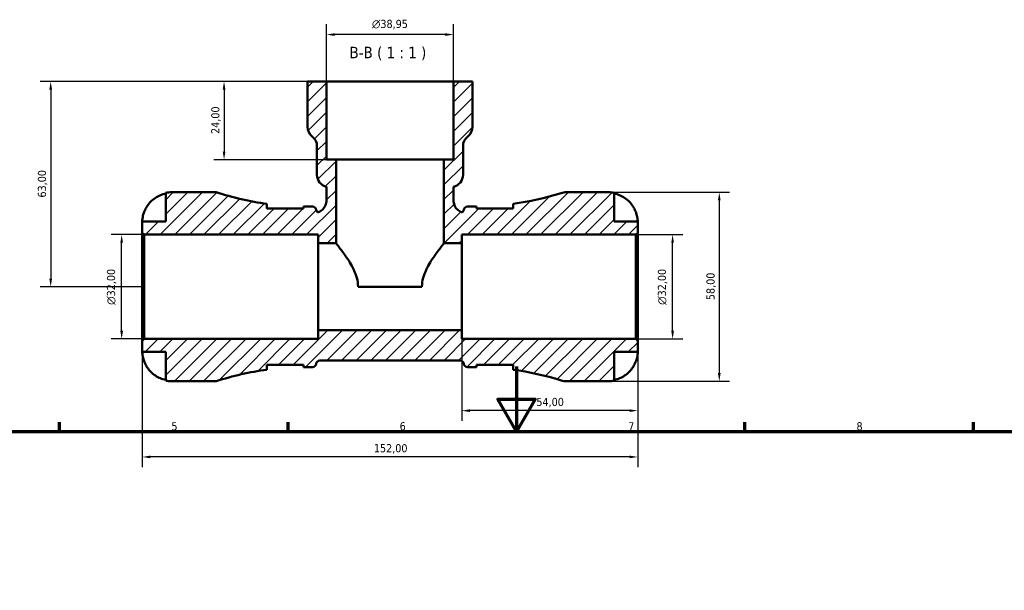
# Model space of a CAD drawing. Header units: millimetres. Extents: x 0 to 904, y 0 to 700.
# Tile 6 of 10: x 268 to 570, y 525 to 700. Entities that reach past the tile are written whole.
import ezdxf

# ---------------------------------------------------------------- set-up
doc = ezdxf.new("R2010")
doc.units = ezdxf.units.MM
for name, color, linetype, lineweight in [('Border (ISO)', 7, 'Continuous', 70), ('Dimension (ISO)', 7, 'Continuous', 25), ('Hatch (ISO)', 7, 'Continuous', 18), ('Symbol (ISO)', 7, 'Continuous', 25), ('Visible (ISO)', 7, 'Continuous', 50)]:
    doc.layers.add(name, color=color, linetype=linetype, lineweight=lineweight)
doc.styles.add('Label Text (ISO)', font='tahoma.ttf')
doc.styles.add('Note Text (ISO)', font='tahoma.ttf')
doc.dimstyles.new('Default (ISO)', dxfattribs={"dimtxt": 2.5, "dimasz": 2.5, "dimexe": 3.175, "dimexo": 0, "dimgap": 0.762, "dimtad": 1, "dimrnd": 1e-08, "dimzin": 0, "dimtxsty": 'Note Text (ISO)', "dimcen": 0.09, "dimdle": 10, "dimclrd": 256, "dimclre": 256, "dimclrt": 256, "dimazin": 0, "dimtfac": 1.40208, "dimtmove": 0, "dimatfit": 3, "dimfxl": 1, "dimtolj": 1, "dimtzin": 0, "dimlwd": -1, "dimlwe": -1, "dimarcsym": 0})

# ---------------------------------------------------------------- blocks, each defined once
blk = doc.blocks.new('Borders Default Border')
at = {"layer": 'Border (ISO)'}
for p, q in [((280.33, 574), (280.33, 576.9)), ((350.42, 574), (350.42, 576.9)), ((490.58, 574), (490.58, 576.9)), ((560.67, 574), (560.67, 576.9))]:
    blk.add_line(p, q, dxfattribs=at)
at = {"layer": 'Border (ISO)', "flags": 128}
for points in [[(420.5, 594), (420.5, 574), (414.73, 584), (426.27, 584), (420.5, 574)], [(20, 20), (20, 574), (821, 574), (821, 20), (20, 20)]]:
    blk.add_lwpolyline(points, dxfattribs=at)
at = {"layer": 'Border (ISO)', "color": 232, "true_color": 0xca0064, "char_height": 2.5, "attachment_point": 7, "style": 'Note Text (ISO)'}
for s, insert in [('5', (314.64, 574.35)), ('6', (384.66, 574.35)), ('7', (454.77, 574.4)), ('8', (524.81, 574.34))]:
    blk.add_mtext(s, dxfattribs=dict(at, insert=insert))
blk = doc.blocks.new('*D7')
at = {"layer": 'Defpoints', "color": 0, "transparency": 16777216}
for p in [(305.7, 601.87), (457.7, 601.87), (305.7, 566.23)]:
    blk.add_point(p, dxfattribs=at)
at = {"layer": 'Dimension (ISO)', "transparency": 16777216}
for p, q in [((305.7, 601.87), (305.7, 563.05)), ((457.7, 601.87), (457.7, 563.05)), ((455.2, 566.23), (308.2, 566.23))]:
    blk.add_line(p, q, dxfattribs=at)
for points in [[(308.2, 566.64), (308.2, 565.81), (305.7, 566.23)], [(455.2, 566.64), (455.2, 565.81), (457.7, 566.23)]]:
    blk.add_solid(points, dxfattribs=at)
at = {"layer": 'Dimension (ISO)', "color": 232, "true_color": 0xca0064, "transparency": 16777216, "insert": (376.75, 570.16), "char_height": 2.5, "attachment_point": 1, "style": 'Note Text (ISO)'}
blk.add_mtext('\\A1;152,00', dxfattribs=at)
blk = doc.blocks.new('*D8')
at = {"layer": 'Defpoints', "color": 0, "transparency": 16777216}
for p in [(403.7, 605.12), (457.7, 601.87), (403.7, 580.43)]:
    blk.add_point(p, dxfattribs=at)
at = {"layer": 'Dimension (ISO)', "transparency": 16777216}
for p, q in [((403.7, 605.12), (403.7, 577.26)), ((457.7, 601.87), (457.7, 577.26)), ((455.2, 580.43), (406.2, 580.43))]:
    blk.add_line(p, q, dxfattribs=at)
for points in [[(406.2, 580.85), (406.2, 580.01), (403.7, 580.43)], [(455.2, 580.85), (455.2, 580.01), (457.7, 580.43)]]:
    blk.add_solid(points, dxfattribs=at)
at = {"layer": 'Dimension (ISO)', "color": 232, "true_color": 0xca0064, "transparency": 16777216, "insert": (426.6, 584.36), "char_height": 2.5, "attachment_point": 1, "style": 'Note Text (ISO)'}
blk.add_mtext('\\A1;54,00', dxfattribs=at)
blk = doc.blocks.new('*D9')
at = {"layer": 'Defpoints', "color": 0, "transparency": 16777216}
for p in [(448.7, 647.45), (448.7, 589.45), (482.71, 589.45)]:
    blk.add_point(p, dxfattribs=at)
at = {"layer": 'Dimension (ISO)', "transparency": 16777216}
for p, q in [((448.7, 647.45), (485.89, 647.45)), ((482.71, 644.95), (482.71, 591.95)), ((448.7, 589.45), (485.89, 589.45))]:
    blk.add_line(p, q, dxfattribs=at)
for points in [[(482.3, 644.95), (483.13, 644.95), (482.71, 647.45)], [(482.3, 591.95), (483.13, 591.95), (482.71, 589.45)]]:
    blk.add_solid(points, dxfattribs=at)
at = {"layer": 'Dimension (ISO)', "color": 232, "true_color": 0xca0064, "transparency": 16777216, "insert": (478.77, 614.35), "char_height": 2.5, "attachment_point": 1, "rotation": 90, "style": 'Note Text (ISO)'}
blk.add_mtext('\\A1;58,00', dxfattribs=at)
blk = doc.blocks.new('*D10')
at = {"layer": 'Defpoints', "color": 0, "transparency": 16777216}
for p in [(457.12, 634.45), (468.4, 634.45), (457.12, 602.45)]:
    blk.add_point(p, dxfattribs=at)
at = {"layer": 'Dimension (ISO)', "transparency": 16777216}
for p, q in [((457.12, 634.45), (471.57, 634.45)), ((468.4, 604.95), (468.4, 631.95)), ((457.12, 602.45), (471.57, 602.45))]:
    blk.add_line(p, q, dxfattribs=at)
for points in [[(467.98, 631.95), (468.81, 631.95), (468.4, 634.45)], [(467.98, 604.95), (468.81, 604.95), (468.4, 602.45)]]:
    blk.add_solid(points, dxfattribs=at)
at = {"layer": 'Dimension (ISO)', "color": 232, "true_color": 0xca0064, "transparency": 16777216, "insert": (463.87, 612.9), "char_height": 2.5, "attachment_point": 1, "rotation": 90, "style": 'Note Text (ISO)'}
blk.add_mtext('\\A1;\\fAIGDT|b0|i0;\\H2.5000;\\ln\\fTahoma|b0|i0;\\H2.5000;32,00', dxfattribs=at)
blk = doc.blocks.new('*D11')
at = {"layer": 'Defpoints', "color": 0, "transparency": 16777216}
for p in [(299.38, 634.45), (306.28, 634.45), (306.28, 602.45)]:
    blk.add_point(p, dxfattribs=at)
at = {"layer": 'Dimension (ISO)', "transparency": 16777216}
for p, q in [((306.28, 634.45), (296.2, 634.45)), ((299.38, 604.95), (299.38, 631.95)), ((306.28, 602.45), (296.2, 602.45))]:
    blk.add_line(p, q, dxfattribs=at)
for points in [[(298.96, 631.95), (299.8, 631.95), (299.38, 634.45)], [(298.96, 604.95), (299.8, 604.95), (299.38, 602.45)]]:
    blk.add_solid(points, dxfattribs=at)
at = {"layer": 'Dimension (ISO)', "color": 232, "true_color": 0xca0064, "transparency": 16777216, "insert": (294.86, 612.9), "char_height": 2.5, "attachment_point": 1, "rotation": 90, "style": 'Note Text (ISO)'}
blk.add_mtext('\\A1;\\fAIGDT|b0|i0;\\H2.5000;\\ln\\fTahoma|b0|i0;\\H2.5000;32,00', dxfattribs=at)
blk = doc.blocks.new('*D12')
at = {"layer": 'Defpoints', "color": 0, "transparency": 16777216}
for p in [(362.22, 695.84), (362.22, 681.45), (401.18, 681.45)]:
    blk.add_point(p, dxfattribs=at)
at = {"layer": 'Dimension (ISO)', "transparency": 16777216}
for p, q in [((362.22, 681.45), (362.22, 699.01)), ((401.18, 681.45), (401.18, 699.01)), ((398.68, 695.84), (364.72, 695.84))]:
    blk.add_line(p, q, dxfattribs=at)
for points in [[(364.72, 696.25), (364.72, 695.42), (362.22, 695.84)], [(398.68, 696.25), (398.68, 695.42), (401.18, 695.84)]]:
    blk.add_solid(points, dxfattribs=at)
at = {"layer": 'Dimension (ISO)', "color": 232, "true_color": 0xca0064, "transparency": 16777216, "insert": (376.16, 700.36), "char_height": 2.5, "attachment_point": 1, "style": 'Note Text (ISO)'}
blk.add_mtext('\\A1;\\fAIGDT|b0|i0;\\H2.5000;\\ln\\fTahoma|b0|i0;\\H2.5000;38,95', dxfattribs=at)
blk = doc.blocks.new('*D13')
at = {"layer": 'Defpoints', "color": 0, "transparency": 16777216}
for p in [(362.22, 681.45), (277.61, 618.45), (305.7, 618.45)]:
    blk.add_point(p, dxfattribs=at)
at = {"layer": 'Dimension (ISO)', "transparency": 16777216}
for p, q in [((362.22, 681.45), (274.43, 681.45)), ((277.61, 678.95), (277.61, 620.95)), ((305.7, 618.45), (274.43, 618.45))]:
    blk.add_line(p, q, dxfattribs=at)
for points in [[(277.19, 678.95), (278.03, 678.95), (277.61, 681.45)], [(277.19, 620.95), (278.03, 620.95), (277.61, 618.45)]]:
    blk.add_solid(points, dxfattribs=at)
at = {"layer": 'Dimension (ISO)', "color": 232, "true_color": 0xca0064, "transparency": 16777216, "insert": (273.67, 645.82), "char_height": 2.5, "attachment_point": 1, "rotation": 90, "style": 'Note Text (ISO)'}
blk.add_mtext('\\A1;63,00', dxfattribs=at)
blk = doc.blocks.new('*D14')
at = {"layer": 'Defpoints', "color": 0, "transparency": 16777216}
for p in [(362.22, 681.45), (330.79, 657.45), (365.14, 657.45)]:
    blk.add_point(p, dxfattribs=at)
at = {"layer": 'Dimension (ISO)', "transparency": 16777216}
for p, q in [((362.22, 681.45), (327.62, 681.45)), ((330.79, 678.95), (330.79, 659.95)), ((365.14, 657.45), (327.62, 657.45))]:
    blk.add_line(p, q, dxfattribs=at)
for points in [[(330.38, 678.95), (331.21, 678.95), (330.79, 681.45)], [(330.38, 659.95), (331.21, 659.95), (330.79, 657.45)]]:
    blk.add_solid(points, dxfattribs=at)
at = {"layer": 'Dimension (ISO)', "color": 232, "true_color": 0xca0064, "transparency": 16777216, "insert": (326.86, 665.34), "char_height": 2.5, "attachment_point": 1, "rotation": 90, "style": 'Note Text (ISO)'}
blk.add_mtext('\\A1;24,00', dxfattribs=at)

msp = doc.modelspace()

# ---------------------------------------------------------------- hatches: boundary and pattern name
at = {"layer": 'Hatch (ISO)'}
h = msp.add_hatch(dxfattribs=at)
h.set_pattern_fill('ANSI31', color=256, scale=25.4, style=0)
h.set_pattern_definition([(45, (0, 0), (-2.245064, 2.245064), [])])
edge = h.paths.add_edge_path()
edge.add_line((305.7, 635.033), (306.28, 634.453))
edge.add_line((306.28, 634.453), (359.7, 634.453))
edge.add_line((359.7, 634.453), (359.7, 631.787))
edge.add_line((359.7, 631.787), (365.145, 631.787))
edge.add_line((365.145, 631.787), (365.145, 657.453))
edge.add_line((365.145, 657.453), (362.224, 657.453))
edge.add_line((362.224, 657.453), (362.224, 681.453))
edge.add_line((362.224, 681.453), (356.381, 681.453))
edge.add_line((356.381, 681.453), (356.381, 667.573))
edge.add_ellipse((360.276, 667.573), major_axis=(-3.895, 0), ratio=1, start_angle=0, end_angle=51.31781)
edge.add_ellipse((355.407, 661.492), major_axis=(2.435, 3.041), ratio=1, start_angle=308.68219, end_angle=360, ccw=False)
edge.add_line((359.302, 661.492), (359.302, 652.845))
edge.add_ellipse((363.197, 652.845), major_axis=(-3.895, 0), ratio=1, start_angle=0, end_angle=75.52249)
edge.add_line((362.224, 649.073), (362.224, 644.969))
edge.add_spline(control_points=[(362.224, 644.969), (362.224, 644.707), (362.197, 644.446), (362.093, 643.934), (362.015, 643.683), (361.714, 642.976), (361.426, 642.553), (360.704, 641.84), (360.276, 641.558), (359.728, 641.333), (359.648, 641.303), (359.567, 641.276)], knot_values=[-0.6134216, -0.6134216, -0.6134216, -0.6134216, -0.5349566, -0.5349566, -0.4564915, -0.4564915, -0.3043277, -0.3043277, -0.1521638, -0.1521638, -0.1264937, -0.1264937, -0.1264937, -0.1264937], degree=3, periodic=0)
edge.add_ellipse((360.221, 642.233), major_axis=(-0.654, -0.958), ratio=1, start_angle=311.52103, end_angle=360, ccw=False)
edge.add_ellipse((357.92, 641.943), major_axis=(1.151, 0.145), ratio=1, start_angle=0, end_angle=82.81924)
edge.add_line((357.92, 643.103), (355.84, 643.103))
edge.add_ellipse((355.84, 731.951), major_axis=(0, -88.848), ratio=1, start_angle=359.56148, end_angle=360, ccw=False)
edge.add_line((355.16, 643.106), (355.16, 642.463))
edge.add_line((355.16, 642.463), (343.96, 642.463))
edge.add_line((343.96, 642.463), (343.96, 643.901))
edge.add_ellipse((355.84, 731.951), major_axis=(-11.88, -88.05), ratio=1, start_angle=349.68105, end_angle=360, ccw=False)
edge.add_line((328.38, 647.453), (314.7, 647.453))
edge.add_ellipse((314.7, 638.453), major_axis=(0, 9), ratio=1, start_angle=0, end_angle=11.53696)
edge.add_line((312.9, 647.272), (312.9, 638.453))
edge.add_line((312.9, 638.453), (305.7, 638.453))
edge.add_line((305.7, 638.453), (305.7, 635.033))
edge = h.paths.add_edge_path()
edge.add_ellipse((435.924, 595.253), major_axis=(-1.738, -5.533), ratio=1, start_angle=0, end_angle=17.43833)
edge.add_line((435.924, 589.453), (448.7, 589.453))
edge.add_ellipse((448.7, 598.453), major_axis=(0, -9), ratio=1, start_angle=0, end_angle=11.53696)
edge.add_line((450.5, 589.635), (450.5, 598.453))
edge.add_line((450.5, 598.453), (457.7, 598.453))
edge.add_line((457.7, 598.453), (457.7, 601.873))
edge.add_line((457.7, 601.873), (457.12, 602.453))
edge.add_line((457.12, 602.453), (403.7, 602.453))
edge.add_line((403.7, 602.453), (403.7, 605.12))
edge.add_line((403.7, 605.12), (359.7, 605.12))
edge.add_line((359.7, 605.12), (359.7, 602.453))
edge.add_line((359.7, 602.453), (306.28, 602.453))
edge.add_line((306.28, 602.453), (305.7, 601.873))
edge.add_line((305.7, 601.873), (305.7, 598.453))
edge.add_line((305.7, 598.453), (312.9, 598.453))
edge.add_line((312.9, 598.453), (312.9, 589.635))
edge.add_ellipse((314.7, 598.453), major_axis=(-1.8, -8.818), ratio=1, start_angle=0, end_angle=11.53696)
edge.add_line((314.7, 589.453), (328.38, 589.453))
edge.add_ellipse((355.84, 504.956), major_axis=(-27.46, 84.498), ratio=1, start_angle=349.68105, end_angle=360, ccw=False)
edge.add_line((343.96, 593.006), (343.96, 594.443))
edge.add_line((343.96, 594.443), (355.16, 594.443))
edge.add_line((355.16, 594.443), (355.16, 593.801))
edge.add_ellipse((355.84, 504.956), major_axis=(-0.68, 88.845), ratio=1, start_angle=359.56148, end_angle=360, ccw=False)
edge.add_line((355.84, 593.803), (357.92, 593.803))
edge.add_ellipse((357.92, 594.963), major_axis=(0, -1.16), ratio=1, start_angle=0, end_angle=82.81924)
edge.add_ellipse((360.221, 594.673), major_axis=(-1.151, 0.145), ratio=1, start_angle=277.18076, end_angle=360, ccw=False)
edge.add_line((360.221, 595.833), (403.178, 595.833))
edge.add_ellipse((403.178, 594.673), major_axis=(0, 1.16), ratio=1, start_angle=277.18076, end_angle=360, ccw=False)
edge.add_ellipse((405.48, 594.963), major_axis=(-1.151, -0.145), ratio=1, start_angle=0, end_angle=82.81924)
edge.add_line((405.48, 593.803), (407.56, 593.803))
edge.add_ellipse((407.56, 504.956), major_axis=(0, 88.848), ratio=1, start_angle=359.56148, end_angle=360, ccw=False)
edge.add_line((408.24, 593.801), (408.24, 594.443))
edge.add_line((408.24, 594.443), (419.44, 594.443))
edge.add_line((419.44, 594.443), (419.44, 593.006))
edge.add_ellipse((407.56, 504.956), major_axis=(11.88, 88.05), ratio=1, start_angle=350.24582, end_angle=360, ccw=False)
edge = h.paths.add_edge_path()
edge.add_ellipse((435.924, 641.653), major_axis=(0, 5.8), ratio=1, start_angle=0, end_angle=17.43833)
edge.add_ellipse((407.56, 731.951), major_axis=(26.626, -84.764), ratio=1, start_angle=350.24582, end_angle=360, ccw=False)
edge.add_line((419.44, 643.901), (419.44, 642.463))
edge.add_line((419.44, 642.463), (408.24, 642.463))
edge.add_line((408.24, 642.463), (408.24, 643.106))
edge.add_ellipse((407.56, 731.951), major_axis=(0.68, -88.845), ratio=1, start_angle=359.56148, end_angle=360, ccw=False)
edge.add_line((407.56, 643.103), (405.48, 643.103))
edge.add_ellipse((405.48, 641.943), major_axis=(0, 1.16), ratio=1, start_angle=0, end_angle=82.81924)
edge.add_ellipse((403.178, 642.233), major_axis=(1.151, -0.145), ratio=1, start_angle=311.52103, end_angle=360, ccw=False)
edge.add_spline(control_points=[(403.832, 641.276), (403.735, 641.308), (403.639, 641.345), (403.078, 641.584), (402.655, 641.872), (401.942, 642.594), (401.66, 643.021), (401.275, 643.959), (401.176, 644.461), (401.176, 644.969)], knot_values=[-0.4872593, -0.4872593, -0.4872593, -0.4872593, -0.4564915, -0.4564915, -0.3043277, -0.3043277, -0.1521638, -0.1521638, 0, 0, 0, 0], degree=3, periodic=0)
edge.add_line((401.176, 644.969), (401.176, 649.073))
edge.add_ellipse((400.202, 652.845), major_axis=(0.974, -3.772), ratio=1, start_angle=0, end_angle=75.52249)
edge.add_line((404.097, 652.845), (404.097, 661.492))
edge.add_ellipse((407.992, 661.492), major_axis=(-3.895, 0), ratio=1, start_angle=308.68219, end_angle=360, ccw=False)
edge.add_ellipse((403.123, 667.573), major_axis=(2.435, -3.041), ratio=1, start_angle=0, end_angle=51.31781)
edge.add_line((407.018, 667.573), (407.018, 681.453))
edge.add_line((407.018, 681.453), (401.176, 681.453))
edge.add_line((401.176, 681.453), (401.176, 657.453))
edge.add_line((401.176, 657.453), (398.254, 657.453))
edge.add_line((398.254, 657.453), (398.254, 631.787))
edge.add_line((398.254, 631.787), (403.7, 631.787))
edge.add_line((403.7, 631.787), (403.7, 634.453))
edge.add_line((403.7, 634.453), (457.12, 634.453))
edge.add_line((457.12, 634.453), (457.7, 635.033))
edge.add_line((457.7, 635.033), (457.7, 638.453))
edge.add_line((457.7, 638.453), (450.5, 638.453))
edge.add_line((450.5, 638.453), (450.5, 647.272))
edge.add_ellipse((448.7, 638.453), major_axis=(1.8, 8.818), ratio=1, start_angle=0, end_angle=11.53696)
edge.add_line((448.7, 647.453), (435.924, 647.453))

# ---------------------------------------------------------------- linework, layer by layer
at = {"layer": 'Visible (ISO)'}
for p, q in [((362.224, 681.453), (356.381, 681.453)), ((356.381, 681.453), (356.381, 667.573)), ((362.224, 657.453), (362.224, 681.453)), ((362.224, 681.453), (401.176, 681.453)), ((407.018, 681.453), (401.176, 681.453)), ((401.176, 681.453), (401.176, 657.453)), ((407.018, 667.573), (407.018, 681.453)), ((359.302, 661.492), (359.302, 652.845)), ((404.097, 652.845), (404.097, 661.492)), ((365.145, 657.453), (362.224, 657.453)), ((365.145, 631.787), (365.145, 657.453)), ((365.145, 657.453), (398.254, 657.453)), ((401.176, 657.453), (398.254, 657.453)), ((398.254, 657.453), (398.254, 631.787)), ((312.9, 647.272), (312.9, 638.453)), ((328.38, 647.453), (314.7, 647.453)), ((362.224, 649.073), (362.224, 644.969)), ((401.176, 644.969), (401.176, 649.073)), ((448.7, 647.453), (435.924, 647.453)), ((450.5, 638.453), (450.5, 647.272)), ((343.96, 642.463), (343.96, 643.901)), ((419.44, 643.901), (419.44, 642.463)), ((355.16, 642.463), (343.96, 642.463)), ((355.16, 643.106), (355.16, 642.463)), ((357.92, 643.103), (355.84, 643.103)), ((407.56, 643.103), (405.48, 643.103)), ((408.24, 642.463), (408.24, 643.106)), ((419.44, 642.463), (408.24, 642.463)), ((312.9, 638.453), (305.7, 638.453)), ((305.7, 638.453), (305.7, 635.033)), ((457.7, 638.453), (450.5, 638.453)), ((457.7, 635.033), (457.7, 638.453)), ((305.7, 635.033), (306.28, 634.453)), ((305.7, 601.873), (305.7, 635.033)), ((306.28, 634.453), (359.7, 634.453)), ((306.28, 634.453), (306.28, 602.453)), ((359.7, 634.453), (359.7, 631.787)), ((403.7, 631.787), (403.7, 634.453)), ((403.7, 634.453), (457.12, 634.453)), ((457.12, 634.453), (457.7, 635.033)), ((457.12, 634.453), (457.12, 602.453)), ((457.7, 601.873), (457.7, 635.033)), ((359.7, 631.787), (365.145, 631.787)), ((359.7, 605.12), (359.7, 631.787)), ((398.254, 631.787), (403.7, 631.787)), ((403.7, 605.12), (403.7, 631.787)), ((391.512, 618.453), (371.888, 618.453)), ((403.7, 605.12), (359.7, 605.12)), ((359.7, 605.12), (359.7, 602.453)), ((403.7, 602.453), (403.7, 605.12)), ((306.28, 602.453), (305.7, 601.873)), ((305.7, 601.873), (305.7, 598.453)), ((359.7, 602.453), (306.28, 602.453)), ((457.12, 602.453), (403.7, 602.453)), ((457.7, 601.873), (457.12, 602.453)), ((457.7, 598.453), (457.7, 601.873)), ((305.7, 598.453), (312.9, 598.453)), ((312.9, 598.453), (312.9, 589.635)), ((450.5, 589.635), (450.5, 598.453)), ((450.5, 598.453), (457.7, 598.453)), ((360.221, 595.833), (403.178, 595.833)), ((343.96, 593.006), (343.96, 594.443)), ((343.96, 594.443), (355.16, 594.443)), ((355.16, 594.443), (355.16, 593.801)), ((355.84, 593.803), (357.92, 593.803)), ((405.48, 593.803), (407.56, 593.803)), ((408.24, 593.801), (408.24, 594.443)), ((408.24, 594.443), (419.44, 594.443)), ((419.44, 594.443), (419.44, 593.006)), ((314.7, 589.453), (328.38, 589.453)), ((435.924, 589.453), (448.7, 589.453))]:
    msp.add_line(p, q, dxfattribs=at)
for centre, radius, start, end in [((360.276, 667.573), 3.895, 180, 231.31781), ((403.123, 667.573), 3.895, 308.68219, 0), ((355.407, 661.492), 3.895, 0, 51.31781), ((407.992, 661.492), 3.895, 128.68219, 180), ((363.197, 652.845), 3.895, 180, 255.52249), ((400.202, 652.845), 3.895, 284.47751, 0), ((314.7, 638.453), 9, 90, 101.53696), ((355.84, 731.951), 88.848, 251.99689, 262.31585), ((407.56, 731.951), 88.848, 277.68415, 287.43833), ((435.924, 641.653), 5.8, 90, 107.43833), ((448.7, 638.453), 9, 78.46304, 90), ((355.84, 731.951), 88.848, 269.56148, 270), ((357.92, 641.943), 1.16, 7.18076, 90), ((360.221, 642.233), 1.16, 187.18076, 235.65972), ((403.178, 642.233), 1.16, 304.34028, 352.81924), ((405.48, 641.943), 1.16, 90, 172.81924), ((407.56, 731.951), 88.848, 270, 270.43852), ((360.221, 594.673), 1.16, 90, 172.81924), ((403.178, 594.673), 1.16, 7.18076, 90), ((355.84, 504.956), 88.848, 97.68415, 108.00311), ((355.84, 504.956), 88.848, 90, 90.43852), ((357.92, 594.963), 1.16, 270, 352.81924), ((405.48, 594.963), 1.16, 187.18076, 270), ((407.56, 504.956), 88.848, 89.56148, 90), ((407.56, 504.956), 88.848, 72.56167, 82.31585), ((314.7, 598.453), 9, 258.46304, 270), ((435.924, 595.253), 5.8, 252.56167, 270), ((448.7, 598.453), 9, 270, 281.53696)]:
    msp.add_arc(centre, radius, start, end, dxfattribs=at)
for points, knots in [([(306.576, 642.053), (306.758, 642.441), (306.978, 642.834), (307.563, 643.716), (307.955, 644.188), (308.742, 644.979), (309.209, 645.37), (310.215, 646.046), (310.754, 646.33), (311.764, 646.75), (312.325, 646.928), (312.9, 647.046)], [4.42788405, 4.42788405, 4.42788405, 4.42788405, 4.5512464, 4.5512464, 4.71913293, 4.71913293, 4.88586959, 4.88586959, 5.05260626, 5.05260626, 5.21400469, 5.21400469, 5.21400469, 5.21400469]), ([(450.5, 647.046), (451.074, 646.928), (451.635, 646.75), (452.645, 646.33), (453.184, 646.046), (454.19, 645.37), (454.657, 644.979), (455.444, 644.188), (455.836, 643.716), (456.421, 642.834), (456.641, 642.441), (456.824, 642.053)], [0.17075309, 0.17075309, 0.17075309, 0.17075309, 0.33215152, 0.33215152, 0.49888818, 0.49888818, 0.66562485, 0.66562485, 0.83351137, 0.83351137, 0.95687373, 0.95687373, 0.95687373, 0.95687373]), ([(362.224, 644.969), (362.224, 644.707), (362.197, 644.446), (362.093, 643.934), (362.015, 643.683), (361.714, 642.976), (361.426, 642.553), (360.704, 641.84), (360.276, 641.558), (359.728, 641.333), (359.648, 641.303), (359.567, 641.276)], [-0.61342161, -0.61342161, -0.61342161, -0.61342161, -0.53495656, -0.53495656, -0.45649151, -0.45649151, -0.30432767, -0.30432767, -0.15216384, -0.15216384, -0.12649374, -0.12649374, -0.12649374, -0.12649374]), ([(403.832, 641.276), (403.735, 641.308), (403.639, 641.345), (403.078, 641.584), (402.655, 641.872), (401.942, 642.594), (401.66, 643.021), (401.275, 643.959), (401.176, 644.461), (401.176, 644.969)], [-0.48725931, -0.48725931, -0.48725931, -0.48725931, -0.45649151, -0.45649151, -0.30432767, -0.30432767, -0.15216384, -0.15216384, 0, 0, 0, 0]), ([(305.7, 638.453), (305.7, 638.453), (305.699, 638.489), (305.702, 638.637), (305.705, 638.757), (305.731, 639.14), (305.763, 639.441), (305.877, 640.043), (305.939, 640.31), (306.072, 640.769), (306.13, 640.952), (306.257, 641.306), (306.323, 641.477), (306.452, 641.783), (306.512, 641.919), (306.576, 642.053)], [0, 0, 0, 0, 0.08783311, 0.08783311, 0.18435408, 0.18435408, 0.32279749, 0.32279749, 0.41754463, 0.41754463, 0.47774931, 0.47774931, 0.53276241, 0.53276241, 0.57681269, 0.57681269, 0.57681269, 0.57681269]), ([(343.96, 642.908), (343.96, 642.841), (343.974, 642.77), (344.029, 642.62), (344.068, 642.543), (344.119, 642.463)], [-1.98255358, -1.98255358, -1.98255358, -1.98255358, -1.90993297, -1.90993297, -1.84098868, -1.84098868, -1.84098868, -1.84098868]), ([(419.28, 642.463), (419.303, 642.499), (419.323, 642.535), (419.406, 642.693), (419.44, 642.807), (419.44, 642.908)], [-0.24438275, -0.24438275, -0.24438275, -0.24438275, -0.21341419, -0.21341419, -0.10274723, -0.10274723, -0.10274723, -0.10274723]), ([(456.824, 642.053), (456.825, 642.05), (456.827, 642.046), (456.918, 641.853), (457.001, 641.662), (457.144, 641.301), (457.206, 641.132), (457.331, 640.76), (457.39, 640.56), (457.529, 640.03), (457.588, 639.721), (457.67, 639.147), (457.687, 638.902), (457.701, 638.548), (457.7, 638.453), (457.7, 638.453)], [-0.58332629, -0.58332629, -0.58332629, -0.58332629, -0.58206847, -0.58206847, -0.51861604, -0.51861604, -0.4628074, -0.4628074, -0.39473272, -0.39473272, -0.27692423, -0.27692423, -0.14288351, -0.14288351, 0, 0, 0, 0]), ([(371.888, 618.453), (371.888, 619.367), (371.756, 620.271), (371.293, 622.022), (370.963, 622.869), (369.831, 625.28), (368.896, 626.721), (367.314, 629.004), (366.537, 630.022), (365.721, 631.067), (365.505, 631.337), (365.217, 631.698), (365.145, 631.787), (365.145, 631.787)], [-4.3136804, -4.3136804, -4.3136804, -4.3136804, -4.0396265, -4.0396265, -3.7655727, -3.7655727, -3.2174649, -3.2174649, -2.6871526, -2.6871526, -2.4219964, -2.4219964, -2.1568402, -2.1568402, -2.1568402, -2.1568402]), ([(398.254, 631.787), (398.254, 631.787), (398.182, 631.698), (397.894, 631.337), (397.678, 631.067), (396.862, 630.022), (396.085, 629.004), (394.503, 626.721), (393.568, 625.28), (392.436, 622.869), (392.106, 622.022), (391.643, 620.271), (391.512, 619.367), (391.512, 618.453)], [2.1568402, 2.1568402, 2.1568402, 2.1568402, 2.4219964, 2.4219964, 2.6871526, 2.6871526, 3.2174649, 3.2174649, 3.7655727, 3.7655727, 4.0396265, 4.0396265, 4.3136804, 4.3136804, 4.3136804, 4.3136804]), ([(306.576, 594.853), (306.508, 594.997), (306.444, 595.141), (306.294, 595.5), (306.214, 595.715), (306.065, 596.156), (305.999, 596.38), (305.865, 596.906), (305.811, 597.192), (305.729, 597.754), (305.713, 598.003), (305.698, 598.359), (305.7, 598.453), (305.7, 598.453)], [-0.57647647, -0.57647647, -0.57647647, -0.57647647, -0.52968676, -0.52968676, -0.46054026, -0.46054026, -0.38562403, -0.38562403, -0.27730827, -0.27730827, -0.14258086, -0.14258086, 0, 0, 0, 0]), ([(457.7, 598.453), (457.7, 598.453), (457.7, 598.421), (457.698, 598.286), (457.695, 598.178), (457.673, 597.82), (457.645, 597.528), (457.538, 596.933), (457.478, 596.666), (457.339, 596.173), (457.27, 595.957), (457.111, 595.514), (457.02, 595.288), (456.889, 594.994), (456.857, 594.924), (456.824, 594.853)], [-2.49913258, -2.49913258, -2.49913258, -2.49913258, -2.41505436, -2.41505436, -2.32384732, -2.32384732, -2.1841143, -2.1841143, -2.08674766, -2.08674766, -2.01440674, -2.01440674, -1.93994266, -1.93994266, -1.91637503, -1.91637503, -1.91637503, -1.91637503]), ([(312.9, 589.861), (312.325, 589.979), (311.764, 590.157), (310.754, 590.577), (310.215, 590.861), (309.209, 591.537), (308.742, 591.928), (307.955, 592.719), (307.563, 593.191), (306.978, 594.073), (306.758, 594.466), (306.576, 594.853)], [0.17075309, 0.17075309, 0.17075309, 0.17075309, 0.33215152, 0.33215152, 0.49888818, 0.49888818, 0.66562485, 0.66562485, 0.83351137, 0.83351137, 0.95687373, 0.95687373, 0.95687373, 0.95687373]), ([(344.119, 594.444), (344.092, 594.401), (344.068, 594.359), (343.989, 594.202), (343.96, 594.095), (343.96, 593.999)], [-0.24989046, -0.24989046, -0.24989046, -0.24989046, -0.21301609, -0.21301609, -0.10827936, -0.10827936, -0.10827936, -0.10827936]), ([(419.44, 593.999), (419.44, 594.067), (419.425, 594.14), (419.369, 594.289), (419.33, 594.365), (419.28, 594.444)], [-1.97719961, -1.97719961, -1.97719961, -1.97719961, -1.90339273, -1.90339273, -1.83563806, -1.83563806, -1.83563806, -1.83563806]), ([(456.824, 594.853), (456.641, 594.466), (456.421, 594.073), (455.836, 593.191), (455.444, 592.719), (454.657, 591.928), (454.19, 591.537), (453.184, 590.861), (452.645, 590.577), (451.635, 590.157), (451.074, 589.979), (450.5, 589.861)], [4.42788405, 4.42788405, 4.42788405, 4.42788405, 4.5512464, 4.5512464, 4.71913293, 4.71913293, 4.88586959, 4.88586959, 5.05260626, 5.05260626, 5.21400469, 5.21400469, 5.21400469, 5.21400469])]:
    msp.add_open_spline(points, degree=3, knots=knots, dxfattribs=at)

# ---------------------------------------------------------------- block references
msp.add_blockref('Borders Default Border', (0, 0))

# ---------------------------------------------------------------- texts
at = {"layer": 'Symbol (ISO)', "insert": (369.26, 687.953), "char_height": 3.5, "attachment_point": 7, "style": 'Label Text (ISO)'}
msp.add_mtext('B-B ( 1 : 1 )', dxfattribs=at)

# ---------------------------------------------------------------- dimensions: what is measured, and where the dimension line sits
at = {"layer": 'Dimension (ISO)'}
for base, p1, p2, angle, picture, middle in [((362.224, 695.837), (401.176, 681.453), (362.224, 681.453), 180, '*D12', (381.7, 695.837)), ((299.379, 634.453), (306.28, 602.453), (306.28, 634.453), 90, '*D11', (299.379, 618.453)), ((468.397, 634.453), (457.12, 602.453), (457.12, 634.453), 90, '*D10', (468.397, 618.453))]:
    dim = msp.add_linear_dim(base=base, p1=p1, p2=p2, angle=angle, text='\\fAIGDT|b0|i0;\\H2.5000;\\ln\\fTahoma|b0|i0;\\H2.5000;<>', dimstyle='Default (ISO)', override={"dimdec": 2, "dimtp": 0, "dimtm": 0, "dimtdec": 2, "dimtofl": 0, "dimatfit": 1}, dxfattribs=at)
    dim.commit()
    dim.dimension.update_dxf_attribs({"geometry": picture, "text_midpoint": middle, "dimtype": 160})
for base, p1, p2, angle, picture, middle in [((277.61, 618.453), (362.224, 681.453), (305.7, 618.453), 90, '*D13', (277.61, 649.953)), ((330.793, 657.453), (362.224, 681.453), (365.145, 657.453), 90, '*D14', (330.793, 669.453)), ((482.715, 589.453), (448.7, 647.453), (448.7, 589.453), 90, '*D9', (482.715, 618.453)), ((403.7, 580.431), (457.7, 601.873), (403.7, 605.12), 180, '*D8', (430.7, 580.431)), ((305.7, 566.227), (457.7, 601.873), (305.7, 601.873), 180, '*D7', (381.7, 566.227))]:
    dim = msp.add_linear_dim(base=base, p1=p1, p2=p2, angle=angle, dimstyle='Default (ISO)', override={"dimdec": 2, "dimtp": 0, "dimtm": 0, "dimtdec": 2, "dimtofl": 0, "dimatfit": 1}, dxfattribs=at)
    dim.commit()
    dim.dimension.update_dxf_attribs({"geometry": picture, "text_midpoint": middle, "dimtype": 160})

doc.saveas('drawing.dxf')
